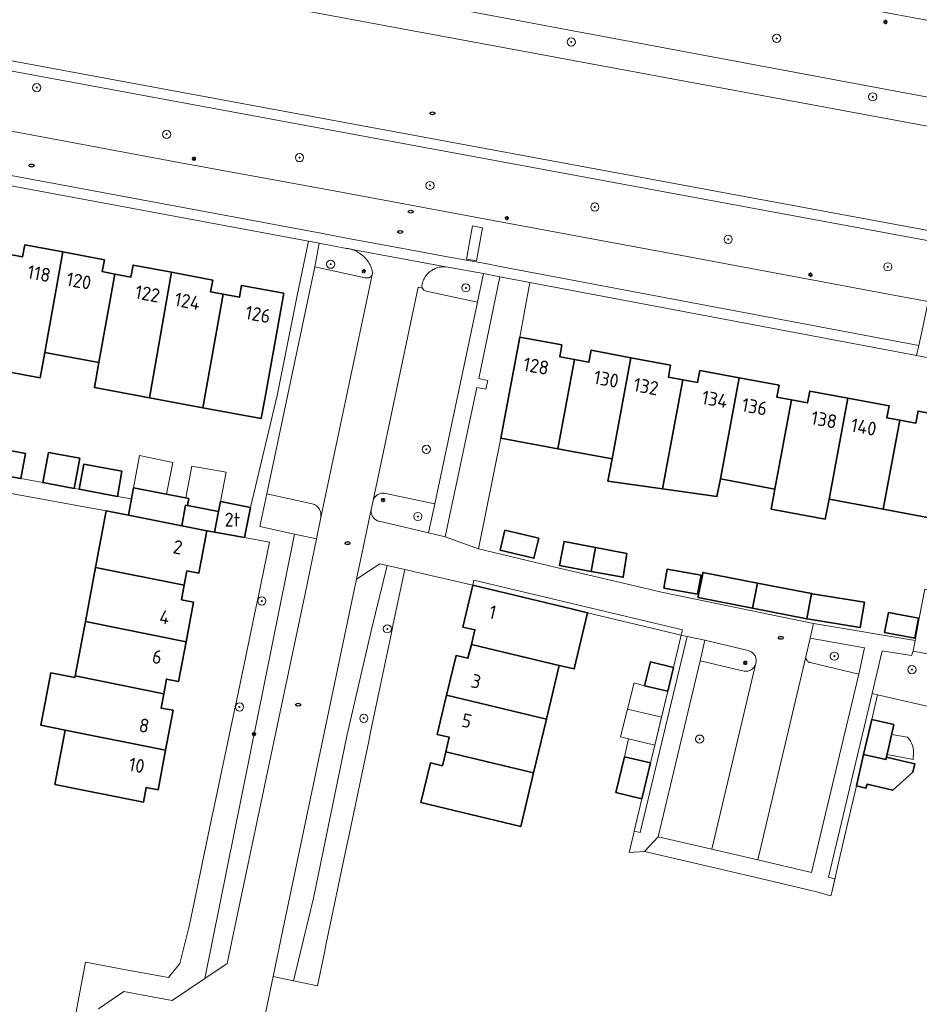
# Model space of a CAD drawing. Header units: metres. Extents: x 152610 to 160096, y 456114 to 462495.
# Tile 212 of 256: x 157232 to 157320, y 459609 to 459705. Entities that reach past the tile are written whole.
import ezdxf
from ezdxf.enums import TextEntityAlignment as Align

# ---------------------------------------------------------------- set-up
doc = ezdxf.new("R2010")
doc.units = ezdxf.units.M
doc.header["$LTSCALE"] = 0.5
doc.layers.get('0').update_dxf_attribs({"linetype": 'CONTINUOUS'})
for name, color, linetype, lineweight in [('B-PV-GK-BESCHOEIING-G', 251, 'GK-BESCHOEIING-SO', 18), ('B-PV-GR-BEPLANTING_CULTUUR_HEESTERS-GV', 251, 'CONTINUOUS', 18), ('B-PV-GR-BEPLANTING_CULTUUR_ROOS-GV', 251, 'CONTINUOUS', 18), ('B-PV-GR-BOOM-S', 251, 'CONTINUOUS', 25), ('B-PV-GR-HAAG-GV', 251, 'CONTINUOUS', 13), ('B-PV-GW-TALUD_KRUIN-G', 251, 'CONTINUOUS', 18), ('B-PV-IE-MEUBILAIR-S', 251, 'CONTINUOUS', 25), ('B-PV-OG-BEBOUWING-GV', 6, 'CONTINUOUS', 35), ('B-PV-OG-BEBOUWING-T18', 1, 'CONTINUOUS', 18), ('B-PV-OG-BEBOUWING_OVERBOUWING-GV', 251, 'CONTINUOUS', 18), ('B-PV-OG-BEBOUWING_SCHUUR-GV', 251, 'CONTINUOUS', 18), ('B-PV-OG-TERREIN_BEGROEID-GV', 251, 'CONTINUOUS', 18), ('B-PV-OG-WATER_SLOOT-GV', 251, 'CONTINUOUS', 18), ('B-PV-VH-ONVERHARD_ZAND-GV', 251, 'CONTINUOUS', 18), ('B-PV-VH-OPENVERHARDING_BETONSTRAATSTEEN-GV', 251, 'CONTINUOUS', 18), ('B-PV-VH-OPENVERHARDING_TEGEL-GV', 251, 'CONTINUOUS', 18)]:
    doc.layers.add(name, color=color, linetype=linetype, lineweight=lineweight)
doc.styles.add('NLCS-ISO', font='NLCS-ISO.ttf')
doc.styles.add('NLCS-ISO-M750-T18', font='NLCS-ISO.ttf', dxfattribs={"height": 1.35})
doc.linetypes.add('GK-BESCHOEIING-SO', pattern='A,18,-3,[1,NLCS.SHX,S=0.6,R=0,X=0,Y=0],-3', length=24)

# ---------------------------------------------------------------- blocks, each defined once
blk = doc.blocks.new('SIE-MEUBILAIR_PAAL_LICHTMAST-SO')
for points in [[(-0.62, 0), (-1, 0)], [(-0.71, 0.71), (-0.44, 0.44)], [(0, 1), (0, 0.62)], [(0.44, 0.44), (0.71, 0.71)], [(1, 0), (0.62, 0)], [(-0.71, -0.71), (-0.44, -0.44)], [(0, -0.62), (0, -1)], [(0.44, -0.44), (0.71, -0.71)]]:
    blk.add_lwpolyline(points)
blk.add_circle((0, 0), 0.5)
blk = doc.blocks.new('SIE-MEUBILAIR_PUT_RIOOLPUT-SO')
blk.add_ellipse((0, 0), major_axis=(1.25, 0), ratio=0.54)
blk = doc.blocks.new('SGR-BOOM_GBKN-SO')
at = {"linetype": 'ByBlock', "lineweight": 18}
h = blk.add_hatch(color=0, dxfattribs=at)
h.dxf.hatch_style = 1
edge = h.paths.add_edge_path()
edge.add_arc((0, 0), 0.25, 0, 360)
at = {"color": 0, "linetype": 'ByBlock', "lineweight": 18}
for radius in [2, 0.25]:
    blk.add_circle((0, 0), radius, dxfattribs=at)
at = {"color": 0, "linetype": 'ByBlock', "lineweight": 18, "style": 'NLCS-ISO'}
blk.add_attdef('SOORT', (2.5, 0), '', height=1.5, dxfattribs=at)

msp = doc.modelspace()

# ---------------------------------------------------------------- linework, layer by layer
at = {"layer": 'B-PV-GK-BESCHOEIING-G', "flags": 128}
msp.add_lwpolyline([(157021.7, 459782.95), (157030.62, 459780.54), (157035.95, 459770.77), (157034.021, 459764.657), (157032.63, 459760.25), (157033.88, 459757.75), (157042.976, 459755.145), (157046.092, 459754.252), (157049.106, 459753.388), (157053.335, 459752.177), (157060.937, 459750), (157109.74, 459736.02), (157111.107, 459735.603), (157121.24, 459732.51), (157126.026, 459731.301), (157127.93, 459730.82), (157155.078, 459725.848), (157157.8, 459725.35), (157168.779, 459729.211), (157173.776, 459728.25), (157188.806, 459725.359), (157190.384, 459724.999), (157199.016, 459723.475), (157205.16, 459722.39), (157212.22, 459715.16), (157213.611, 459714.902), (157340.415, 459691.375), (157343.559, 459690.772), (157345.3, 459690.49), (157350.91, 459692.04), (157361.24, 459699.1), (157374.98, 459696.75), (157384.86, 459682.41), (157383.923, 459676.992), (157382.26, 459667.37), (157373.66, 459661.37), (157354.16, 459664.82), (157346.634, 459675.402), (157342.93, 459680.61), (157341.47, 459680.91), (157338.41, 459681.564), (157331.325, 459682.876), (157213.192, 459704.745), (157204.74, 459706.31), (157200.78, 459704.71), (157190.831, 459706.638), (157174.88, 459709.73), (157173.29, 459710.08), (157167.191, 459711.195), (157164.67, 459714.06), (157163.533, 459714.27), (157125.59, 459721.28), (157119.91, 459722.33), (157094.052, 459730.642), (157084.869, 459733.594), (157050.268, 459743.757), (157046.704, 459744.804), (157043.639, 459745.704), (157040.159, 459746.726), (157030.17, 459749.66), (157019.32, 459747.34), (157010.624, 459750), (157006.83, 459751.16), (157001.58, 459757.84), (157002.822, 459761.65), (157006.021, 459771.468), (157008.57, 459779.29), (157018.9, 459783.92), (157020.38, 459783.43)], dxfattribs=at)
at = {"layer": 'B-PV-GR-BEPLANTING_CULTUUR_HEESTERS-GV', "flags": 128}
for points in [[(157281.953, 459679.687), (157279.02, 459680.24), (157276.94, 459670.3), (157277.82, 459670.11), (157277.791, 459669.97), (157277.64, 459669.24), (157276.76, 459669.42), (157273.65, 459654.79), (157276.92, 459653.61), (157279.11, 459664.46), (157280.95, 459674.36)], [(157258.908, 459655.06), (157261.06, 459654.59), (157261.48, 459656.68), (157261.498, 459657.003), (157261.486, 459657.124), (157261.459, 459657.24), (157261.419, 459657.353), (157261.367, 459657.462), (157261.305, 459657.564), (157261.232, 459657.659), (157261.15, 459657.746), (157261.059, 459657.824), (157260.961, 459657.892), (157260.855, 459657.95), (157260.745, 459657.996), (157260.63, 459658.03), (157256.21, 459658.99), (157255.52, 459655.8)], [(157296.88, 459645.701), (157276.476, 459650.539), (157276.36, 459650.05), (157286.14, 459647.71), (157287.598, 459647.359), (157296.75, 459645.16)], [(157314.69, 459643.94), (157309.37, 459644.86), (157308.963, 459643.06), (157308.963, 459643.048), (157308.963, 459643.038), (157308.962, 459643.029), (157308.962, 459643.019), (157308.962, 459643.01), (157308.962, 459643), (157308.962, 459642.991), (157308.963, 459642.981), (157308.963, 459642.972), (157308.964, 459642.962), (157308.965, 459642.953), (157308.966, 459642.943), (157308.967, 459642.934), (157308.968, 459642.924), (157308.97, 459642.915), (157308.972, 459642.906), (157308.974, 459642.896), (157308.976, 459642.887), (157308.978, 459642.878), (157308.98, 459642.869), (157308.983, 459642.859), (157308.986, 459642.85), (157308.988, 459642.841), (157308.991, 459642.832), (157308.995, 459642.823), (157308.998, 459642.814), (157309.001, 459642.805), (157309.005, 459642.796), (157309.009, 459642.788), (157309.013, 459642.779), (157309.017, 459642.77), (157309.021, 459642.762), (157309.025, 459642.753), (157309.03, 459642.745), (157309.035, 459642.737), (157309.04, 459642.728), (157309.044, 459642.72), (157309.049, 459642.712), (157309.055, 459642.704), (157309.058, 459642.7), (157309.06, 459642.696), (157309.066, 459642.689), (157309.071, 459642.681), (157309.077, 459642.673), (157309.083, 459642.666), (157309.089, 459642.659), (157309.095, 459642.651), (157309.102, 459642.644), (157309.108, 459642.637), (157309.115, 459642.63), (157309.121, 459642.623), (157309.128, 459642.617), (157309.135, 459642.61), (157309.142, 459642.604), (157309.149, 459642.597), (157309.156, 459642.591), (157309.164, 459642.585), (157309.171, 459642.579), (157309.179, 459642.573), (157309.186, 459642.567), (157309.194, 459642.562), (157309.202, 459642.557), (157309.21, 459642.551), (157309.218, 459642.546), (157309.226, 459642.541), (157309.234, 459642.536), (157309.242, 459642.532), (157309.251, 459642.527), (157309.26, 459642.521), (157309.268, 459642.517), (157309.277, 459642.513), (157309.286, 459642.509), (157309.294, 459642.506), (157309.303, 459642.502), (157309.312, 459642.499), (157309.321, 459642.495), (157309.33, 459642.492), (157309.339, 459642.489), (157309.348, 459642.486), (157309.357, 459642.484), (157309.366, 459642.481), (157309.375, 459642.479), (157314.16, 459641.36)]]:
    msp.add_lwpolyline(points, close=True, dxfattribs=at)
msp.add_lwpolyline([(157322.03, 459643.12), (157319.46, 459643.61), (157319.29, 459643.19), (157316.43, 459643.64), (157315.437, 459639.462), (157315.96, 459639.33), (157325.813, 459637.079)], dxfattribs=at)
at = {"layer": 'B-PV-GR-BEPLANTING_CULTUUR_ROOS-GV', "flags": 128}
msp.add_lwpolyline([(157303.306, 459643.663), (157299.083, 459644.673), (157298.6, 459642.64), (157302.931, 459641.64), (157303.021, 459641.632), (157303.112, 459641.632), (157303.203, 459641.64), (157303.292, 459641.656), (157303.38, 459641.68), (157303.465, 459641.712), (157303.547, 459641.75), (157303.626, 459641.796), (157303.7, 459641.849), (157303.769, 459641.908), (157303.833, 459641.973), (157303.891, 459642.043), (157303.942, 459642.118), (157303.987, 459642.197), (157304.024, 459642.28), (157304.054, 459642.365), (157304.07, 459642.423), (157304.087, 459642.512), (157304.096, 459642.602), (157304.097, 459642.693), (157304.091, 459642.784), (157304.076, 459642.873), (157304.053, 459642.961), (157304.023, 459643.047), (157303.985, 459643.129), (157303.941, 459643.208), (157303.889, 459643.283), (157303.831, 459643.353), (157303.767, 459643.417), (157303.698, 459643.476), (157303.624, 459643.528), (157303.545, 459643.574), (157303.463, 459643.612), (157303.378, 459643.643)], close=True, dxfattribs=at)
at = {"layer": 'B-PV-GR-HAAG-GV', "flags": 128}
for points in [[(157263.984, 459683.039), (157261.318, 459683.536), (157260.89, 459681.24), (157265.839, 459680.171), (157265.848, 459680.168), (157265.857, 459680.165), (157265.866, 459680.162), (157265.875, 459680.16), (157265.884, 459680.157), (157265.893, 459680.155), (157265.902, 459680.153), (157265.911, 459680.151), (157265.92, 459680.149), (157265.93, 459680.148), (157265.939, 459680.146), (157265.948, 459680.145), (157265.957, 459680.144), (157265.967, 459680.143), (157265.976, 459680.142), (157265.985, 459680.141), (157265.995, 459680.141), (157266.004, 459680.141), (157266.014, 459680.14), (157266.023, 459680.14), (157266.032, 459680.141), (157266.042, 459680.141), (157266.051, 459680.141), (157266.06, 459680.142), (157266.07, 459680.143), (157266.079, 459680.144), (157266.088, 459680.145), (157266.098, 459680.146), (157266.107, 459680.148), (157266.116, 459680.149), (157266.125, 459680.151), (157266.134, 459680.153), (157266.144, 459680.155), (157266.153, 459680.157), (157266.162, 459680.16), (157266.171, 459680.163), (157266.18, 459680.165), (157266.188, 459680.168), (157266.197, 459680.171), (157266.206, 459680.174), (157266.215, 459680.178), (157266.224, 459680.181), (157266.228, 459680.183), (157266.232, 459680.185), (157266.241, 459680.189), (157266.249, 459680.193), (157266.258, 459680.197), (157266.266, 459680.201), (157266.274, 459680.205), (157266.282, 459680.21), (157266.291, 459680.214), (157266.299, 459680.219), (157266.307, 459680.224), (157266.315, 459680.229), (157266.322, 459680.235), (157266.33, 459680.24), (157266.337, 459680.245), (157266.345, 459680.251), (157266.352, 459680.257), (157266.36, 459680.263), (157266.367, 459680.269), (157266.374, 459680.275), (157266.381, 459680.281), (157266.388, 459680.288), (157266.394, 459680.294), (157266.401, 459680.301), (157266.408, 459680.307), (157266.414, 459680.314), (157266.42, 459680.321), (157266.427, 459680.328), (157266.433, 459680.335), (157266.438, 459680.343), (157266.444, 459680.35), (157266.45, 459680.358), (157266.455, 459680.365), (157266.461, 459680.373), (157266.466, 459680.381), (157266.471, 459680.388), (157266.476, 459680.396), (157266.481, 459680.404), (157266.486, 459680.412), (157266.49, 459680.42), (157266.495, 459680.429), (157266.499, 459680.437), (157266.503, 459680.446), (157266.507, 459680.454), (157266.546, 459680.574), (157266.555, 459680.7), (157266.519, 459680.85), (157266.476, 459680.998), (157266.424, 459681.144), (157266.366, 459681.286), (157266.3, 459681.426), (157266.227, 459681.561), (157266.147, 459681.693), (157266.06, 459681.821), (157265.967, 459681.944), (157265.867, 459682.061), (157265.762, 459682.174), (157265.65, 459682.281), (157265.534, 459682.382), (157265.412, 459682.477), (157265.286, 459682.565), (157265.155, 459682.647), (157265.02, 459682.722), (157264.882, 459682.789), (157264.74, 459682.85), (157264.595, 459682.903), (157264.448, 459682.948), (157264.39, 459682.963), (157264.298, 459682.986), (157264.147, 459683.016), (157263.994, 459683.038)], [(157273.714, 459681.231), (157273.583, 459681.239), (157273.451, 459681.239), (157273.32, 459681.231), (157273.19, 459681.215), (157273.061, 459681.191), (157272.933, 459681.159), (157272.808, 459681.12), (157272.685, 459681.073), (157272.565, 459681.019), (157272.449, 459680.957), (157272.337, 459680.889), (157272.229, 459680.813), (157272.126, 459680.732), (157272.028, 459680.644), (157271.936, 459680.551), (157271.849, 459680.452), (157271.769, 459680.348), (157271.695, 459680.239), (157271.628, 459680.126), (157271.568, 459680.009), (157271.515, 459679.889), (157271.47, 459679.765), (157271.432, 459679.639), (157271.41, 459679.55), (157271.373, 459679.339), (157271.426, 459679.131), (157271.574, 459678.951), (157271.787, 459678.855), (157276.83, 459677.77), (157277.41, 459680.57)], [(157267.66, 459659.059), (157267.573, 459659.066), (157267.486, 459659.064), (157267.399, 459659.055), (157267.314, 459659.038), (157267.23, 459659.013), (157267.149, 459658.98), (157267.072, 459658.94), (157266.998, 459658.894), (157266.929, 459658.841), (157266.865, 459658.781), (157266.807, 459658.716), (157266.755, 459658.646), (157266.71, 459658.572), (157266.672, 459658.493), (157266.641, 459658.412), (157266.62, 459658.336), (157266.419, 459657.483), (157266.416, 459657.466), (157266.408, 459657.393), (157266.404, 459657.303), (157266.409, 459657.213), (157266.421, 459657.123), (157266.442, 459657.035), (157266.47, 459656.95), (157266.505, 459656.867), (157266.548, 459656.787), (157266.598, 459656.712), (157266.654, 459656.641), (157266.716, 459656.575), (157266.784, 459656.515), (157266.857, 459656.462), (157266.934, 459656.415), (157267.015, 459656.375), (157267.099, 459656.342), (157267.186, 459656.317), (157267.192, 459656.316), (157272.03, 459655.17), (157272.64, 459658.01), (157267.83, 459659.022), (157267.746, 459659.044)]]:
    msp.add_lwpolyline(points, close=True, dxfattribs=at)
at = {"layer": 'B-PV-GW-TALUD_KRUIN-G', "flags": 128}
msp.add_lwpolyline([(157213.771, 459697.77), (157226.85, 459695.32), (157247.06, 459691.55), (157263.32, 459688.56), (157276.6, 459686.1), (157296.82, 459682.35), (157317.03, 459678.57), (157320.943, 459677.847), (157326.44, 459676.83), (157328.48, 459678.81), (157332.624, 459678.052)], dxfattribs=at)
at = {"layer": 'B-PV-OG-BEBOUWING-GV', "flags": 128}
for points in [[(157230.729, 459682.5), (157229.203, 459673.833), (157228.742, 459671.352), (157234.013, 459670.372), (157234.459, 459672.855), (157236.226, 459682.687), (157232.5, 459683.38), (157232.28, 459682.21)], [(157240.3, 459681.93), (157236.226, 459682.687), (157234.459, 459672.855), (157239.768, 459671.867), (157241.324, 459680.526), (157240.08, 459680.76)], [(157244.701, 459668.407), (157246.862, 459680.698), (157243.11, 459681.4), (157242.9, 459680.23), (157241.324, 459680.526), (157239.768, 459671.867), (157239.326, 459669.407)], [(157250.91, 459679.94), (157246.862, 459680.698), (157244.701, 459668.407), (157249.944, 459667.431), (157251.94, 459678.54), (157250.69, 459678.77)], [(157257.88, 459678.64), (157253.72, 459679.42), (157253.51, 459678.25), (157251.94, 459678.54), (157249.944, 459667.431), (157255.633, 459666.372), (157256.09, 459668.83)], [(157285.09, 459673.59), (157280.95, 459674.36), (157279.11, 459664.46), (157284.684, 459663.423), (157286.306, 459672.153), (157284.87, 459672.42)], [(157291.832, 459672.335), (157287.94, 459673.06), (157287.72, 459671.89), (157286.306, 459672.153), (157284.684, 459663.423), (157289.993, 459662.436)], [(157295.72, 459671.61), (157291.832, 459672.335), (157289.993, 459662.436), (157289.998, 459662.435), (157289.591, 459660.247), (157294.938, 459659.488), (157296.923, 459670.177), (157295.51, 459670.44)], [(157302.444, 459670.358), (157298.57, 459671.08), (157298.36, 459669.91), (157296.923, 459670.177), (157294.938, 459659.488), (157300.257, 459658.734), (157300.602, 459660.463), (157300.595, 459660.464)], [(157306.35, 459669.63), (157302.444, 459670.358), (157300.595, 459660.464), (157300.602, 459660.463), (157305.92, 459659.474), (157307.54, 459668.196), (157306.13, 459668.46)], [(157313.066, 459668.379), (157309.34, 459669.07), (157309.12, 459667.9), (157307.54, 459668.196), (157305.92, 459659.474), (157305.556, 459657.514), (157310.865, 459656.527), (157311.229, 459658.487)], [(157317.1, 459667.63), (157313.066, 459668.379), (157311.229, 459658.487), (157316.537, 459657.5), (157318.158, 459666.223), (157316.88, 459666.46)], [(157324.07, 459666.34), (157319.95, 459667.1), (157319.74, 459665.93), (157318.158, 459666.223), (157316.537, 459657.5), (157321.75, 459656.53), (157321.982, 459656.488), (157323.604, 459665.217), (157323.85, 459665.17)], [(157232.582, 459662.957), (157229.632, 459663.501), (157229.178, 459661.043), (157232.128, 459660.499)], [(157237.885, 459662.487), (157234.836, 459663.05), (157234.291, 459660.1), (157237.34, 459659.537)], [(157242.022, 459661.214), (157238.286, 459661.904), (157237.832, 459659.446), (157241.568, 459658.756)], [(157248.56, 459658.55), (157243.15, 459659.59), (157242.945, 459658.502), (157242.65, 459656.93), (157247.87, 459655.885), (157248.23, 459657.887), (157248.42, 459657.85)], [(157248.42, 459657.85), (157248.23, 459657.887), (157247.87, 459655.885), (157250.34, 459655.39), (157251.079, 459655.258), (157251.48, 459657.26)], [(157254.6, 459657.68), (157251.66, 459658.24), (157251.48, 459657.26), (157251.079, 459655.258), (157254.03, 459654.73)], [(157242.65, 459656.93), (157240.47, 459657.34), (157239.43, 459651.79), (157248.116, 459650.051), (157248.38, 459651.46), (157249.55, 459651.24), (157250.34, 459655.39), (157247.87, 459655.885)], [(157282.813, 459654.648), (157279.498, 459655.447), (157279.031, 459653.504), (157282.346, 459652.705)], [(157288.38, 459653.751), (157285.302, 459654.342), (157284.856, 459651.971), (157287.944, 459651.408)], [(157291.446, 459653.163), (157288.38, 459653.751), (157287.944, 459651.408), (157291.079, 459650.836)], [(157248.116, 459650.051), (157239.43, 459651.79), (157238.442, 459646.515), (157248.289, 459644.522), (157249.02, 459648.41), (157247.85, 459648.63)], [(157298.702, 459651.037), (157295.4, 459651.641), (157295.059, 459649.773), (157298.361, 459649.169)], [(157304.21, 459650.268), (157298.884, 459651.304), (157298.828, 459651.014), (157298.465, 459649.15), (157298.407, 459648.85), (157303.753, 459647.81)], [(157286.14, 459647.71), (157276.36, 459650.05), (157275.39, 459645.96), (157276.56, 459645.69), (157276.217, 459644.262), (157284.827, 459642.21), (157286.287, 459641.862), (157287.598, 459647.359)], [(157309.511, 459649.237), (157304.21, 459650.268), (157303.753, 459647.81), (157309.054, 459646.779)], [(157309.563, 459649.227), (157309.511, 459649.237), (157309.054, 459646.779), (157309.096, 459646.771), (157314.29, 459645.916), (157314.696, 459648.382)], [(157319.987, 459646.829), (157317.036, 459647.376), (157316.67, 459645.412), (157319.621, 459644.865)], [(157248.289, 459644.522), (157238.442, 459646.515), (157237.441, 459641.174), (157246.118, 459639.437), (157246.39, 459640.86), (157247.56, 459640.64)], [(157284.827, 459642.21), (157276.217, 459644.262), (157275.89, 459642.9), (157274.72, 459643.17), (157273.793, 459639.282), (157283.57, 459636.943)], [(157295.993, 459641.997), (157293.74, 459642.55), (157293.18, 459640.22), (157295.437, 459639.676)], [(157237.413, 459641.024), (157235.054, 459641.466), (157234.094, 459636.338), (157236.447, 459635.866), (157246.285, 459633.896), (157247.02, 459637.81), (157245.85, 459638.03), (157246.118, 459639.437), (157237.441, 459641.174)], [(157283.57, 459636.943), (157273.793, 459639.282), (157272.88, 459635.45), (157274.05, 459635.17), (157273.709, 459633.749), (157282.316, 459631.689)], [(157317.58, 459636.41), (157315.401, 459636.91), (157314.61, 459633.484), (157316.792, 459632.985), (157316.846, 459633.217)], [(157246.285, 459633.896), (157236.447, 459635.866), (157235.453, 459630.559), (157244.123, 459628.823), (157244.39, 459630.25), (157245.56, 459630.03)], [(157282.316, 459631.689), (157273.709, 459633.749), (157273.38, 459632.38), (157272.21, 459632.66), (157271.284, 459628.775), (157281.062, 459626.436)], [(157292.918, 459629.153), (157293.756, 459632.655), (157291.204, 459633.244), (157290.37, 459629.762)], [(157314.61, 459633.484), (157313.904, 459630.425), (157314.837, 459630.18), (157314.945, 459630.56), (157317.457, 459629.984), (157319.426, 459631.752), (157319.616, 459632.58), (157319.054, 459632.709), (157316.846, 459633.217), (157316.792, 459632.985)]]:
    msp.add_lwpolyline(points, close=True, dxfattribs=at)
at = {"layer": 'B-PV-OG-BEBOUWING_OVERBOUWING-GV', "flags": 128}
for points in [[(157246.995, 459662.074), (157243.73, 459662.762), (157243.15, 459659.59), (157246.393, 459658.967)], [(157252.233, 459661.119), (157248.847, 459661.708), (157248.258, 459658.608), (157248.56, 459658.55), (157248.42, 459657.85), (157251.48, 459657.26), (157251.66, 459658.24)], [(157291.508, 459637.926), (157294.83, 459637.14), (157295.437, 459639.676), (157293.18, 459640.22), (157292.17, 459640.498)], [(157294.173, 459634.399), (157291.61, 459635.011), (157291.204, 459633.244), (157293.756, 459632.655)], [(157318.914, 459635.171), (157317.353, 459635.423), (157316.906, 459633.479), (157319.465, 459633.007), (157319.472, 459633.271), (157319.494, 459633.451), (157319.502, 459633.684), (157319.486, 459633.917), (157319.447, 459634.147), (157319.383, 459634.371), (157319.298, 459634.588), (157319.19, 459634.795), (157319.061, 459634.99)]]:
    msp.add_lwpolyline(points, close=True, dxfattribs=at)
at = {"layer": 'B-PV-OG-BEBOUWING_SCHUUR-GV', "flags": 128}
msp.add_lwpolyline([(157291.61, 459635.011), (157294.173, 459634.399), (157294.175, 459634.406), (157294.83, 459637.14), (157291.508, 459637.926), (157290.81, 459635.215)], close=True, dxfattribs=at)
at = {"layer": 'B-PV-OG-TERREIN_BEGROEID-GV', "flags": 128}
for points in [[(157218.19, 459724.12), (157210.655, 459725.494), (157212.713, 459718.12), (157340.97, 459694.09), (157342.02, 459699.12), (157334.21, 459700.59), (157332.55, 459703.21), (157329.222, 459703.825), (157313.41, 459706.75), (157294.18, 459710.24), (157274.98, 459713.79), (157256.72, 459717.09), (157237.44, 459720.6)], [(157340.97, 459694.09), (157212.713, 459718.12), (157213.611, 459714.902), (157340.415, 459691.375)], [(157331.325, 459682.876), (157213.192, 459704.745), (157213.278, 459703.712), (157331.614, 459681.805)], [(157331.614, 459681.805), (157213.278, 459703.712), (157213.771, 459697.77), (157226.85, 459695.32), (157247.06, 459691.55), (157263.32, 459688.56), (157276.6, 459686.1), (157296.82, 459682.35), (157317.03, 459678.57), (157320.943, 459677.847), (157326.44, 459676.83), (157328.48, 459678.81), (157332.624, 459678.052)]]:
    msp.add_lwpolyline(points, close=True, dxfattribs=at)
at = {"layer": 'B-PV-OG-WATER_SLOOT-GV', "flags": 128}
msp.add_lwpolyline([(157190.831, 459706.638), (157200.78, 459704.71), (157204.74, 459706.31), (157213.192, 459704.745), (157331.325, 459682.876), (157338.41, 459681.564), (157341.47, 459680.91), (157342.93, 459680.61), (157346.634, 459675.402), (157354.16, 459664.82), (157373.66, 459661.37), (157382.26, 459667.37), (157383.923, 459676.992), (157384.86, 459682.41), (157374.98, 459696.75), (157361.24, 459699.1), (157350.91, 459692.04), (157345.3, 459690.49), (157343.559, 459690.772), (157340.415, 459691.375), (157213.611, 459714.902)], dxfattribs=at)
at = {"layer": 'B-PV-VH-ONVERHARD_ZAND-GV', "flags": 128}
for points in [[(157263.984, 459683.039), (157261.318, 459683.536), (157260.89, 459681.24), (157265.839, 459680.171), (157265.848, 459680.168), (157265.857, 459680.165), (157265.866, 459680.162), (157265.875, 459680.16), (157265.884, 459680.157), (157265.893, 459680.155), (157265.902, 459680.153), (157265.911, 459680.151), (157265.92, 459680.149), (157265.93, 459680.148), (157265.939, 459680.146), (157265.948, 459680.145), (157265.957, 459680.144), (157265.967, 459680.143), (157265.976, 459680.142), (157265.985, 459680.141), (157265.995, 459680.141), (157266.004, 459680.141), (157266.014, 459680.14), (157266.023, 459680.14), (157266.032, 459680.141), (157266.042, 459680.141), (157266.051, 459680.141), (157266.06, 459680.142), (157266.07, 459680.143), (157266.079, 459680.144), (157266.088, 459680.145), (157266.098, 459680.146), (157266.107, 459680.148), (157266.116, 459680.149), (157266.125, 459680.151), (157266.134, 459680.153), (157266.144, 459680.155), (157266.153, 459680.157), (157266.162, 459680.16), (157266.171, 459680.163), (157266.18, 459680.165), (157266.188, 459680.168), (157266.197, 459680.171), (157266.206, 459680.174), (157266.215, 459680.178), (157266.224, 459680.181), (157266.228, 459680.183), (157266.232, 459680.185), (157266.241, 459680.189), (157266.249, 459680.193), (157266.258, 459680.197), (157266.266, 459680.201), (157266.274, 459680.205), (157266.282, 459680.21), (157266.291, 459680.214), (157266.299, 459680.219), (157266.307, 459680.224), (157266.315, 459680.229), (157266.322, 459680.235), (157266.33, 459680.24), (157266.337, 459680.245), (157266.345, 459680.251), (157266.352, 459680.257), (157266.36, 459680.263), (157266.367, 459680.269), (157266.374, 459680.275), (157266.381, 459680.281), (157266.388, 459680.288), (157266.394, 459680.294), (157266.401, 459680.301), (157266.408, 459680.307), (157266.414, 459680.314), (157266.42, 459680.321), (157266.427, 459680.328), (157266.433, 459680.335), (157266.438, 459680.343), (157266.444, 459680.35), (157266.45, 459680.358), (157266.455, 459680.365), (157266.461, 459680.373), (157266.466, 459680.381), (157266.471, 459680.388), (157266.476, 459680.396), (157266.481, 459680.404), (157266.486, 459680.412), (157266.49, 459680.42), (157266.495, 459680.429), (157266.499, 459680.437), (157266.503, 459680.446), (157266.507, 459680.454), (157266.546, 459680.574), (157266.555, 459680.7), (157266.519, 459680.85), (157266.476, 459680.998), (157266.424, 459681.144), (157266.366, 459681.286), (157266.3, 459681.426), (157266.227, 459681.561), (157266.147, 459681.693), (157266.06, 459681.821), (157265.967, 459681.944), (157265.867, 459682.061), (157265.762, 459682.174), (157265.65, 459682.281), (157265.534, 459682.382), (157265.412, 459682.477), (157265.286, 459682.565), (157265.155, 459682.647), (157265.02, 459682.722), (157264.882, 459682.789), (157264.74, 459682.85), (157264.595, 459682.903), (157264.448, 459682.948), (157264.39, 459682.963), (157264.298, 459682.986), (157264.147, 459683.016), (157263.994, 459683.038)], [(157273.714, 459681.231), (157273.583, 459681.239), (157273.451, 459681.239), (157273.32, 459681.231), (157273.19, 459681.215), (157273.061, 459681.191), (157272.933, 459681.159), (157272.808, 459681.12), (157272.685, 459681.073), (157272.565, 459681.019), (157272.449, 459680.957), (157272.337, 459680.889), (157272.229, 459680.813), (157272.126, 459680.732), (157272.028, 459680.644), (157271.936, 459680.551), (157271.849, 459680.452), (157271.769, 459680.348), (157271.695, 459680.239), (157271.628, 459680.126), (157271.568, 459680.009), (157271.515, 459679.889), (157271.47, 459679.765), (157271.432, 459679.639), (157271.41, 459679.55), (157271.373, 459679.339), (157271.426, 459679.131), (157271.574, 459678.951), (157271.787, 459678.855), (157276.83, 459677.77), (157277.41, 459680.57)], [(157267.66, 459659.059), (157267.573, 459659.066), (157267.486, 459659.064), (157267.399, 459659.055), (157267.314, 459659.038), (157267.23, 459659.013), (157267.149, 459658.98), (157267.072, 459658.94), (157266.998, 459658.894), (157266.929, 459658.841), (157266.865, 459658.781), (157266.807, 459658.716), (157266.755, 459658.646), (157266.71, 459658.572), (157266.672, 459658.493), (157266.641, 459658.412), (157266.62, 459658.336), (157266.419, 459657.483), (157266.416, 459657.466), (157266.408, 459657.393), (157266.404, 459657.303), (157266.409, 459657.213), (157266.421, 459657.123), (157266.442, 459657.035), (157266.47, 459656.95), (157266.505, 459656.867), (157266.548, 459656.787), (157266.598, 459656.712), (157266.654, 459656.641), (157266.716, 459656.575), (157266.784, 459656.515), (157266.857, 459656.462), (157266.934, 459656.415), (157267.015, 459656.375), (157267.099, 459656.342), (157267.186, 459656.317), (157267.192, 459656.316), (157272.03, 459655.17), (157272.64, 459658.01), (157267.83, 459659.022), (157267.746, 459659.044)]]:
    msp.add_lwpolyline(points, close=True, dxfattribs=at)
at = {"layer": 'B-PV-VH-OPENVERHARDING_BETONSTRAATSTEEN-GV', "flags": 128}
for points in [[(157193.627, 459696.141), (157260.263, 459683.733), (157261.318, 459683.536), (157263.984, 459683.039), (157263.994, 459683.038), (157264.147, 459683.016), (157264.298, 459682.986), (157264.39, 459682.963), (157269.314, 459682.049), (157273.714, 459681.231), (157277.41, 459680.57), (157279.02, 459680.24), (157281.953, 459679.687), (157319.798, 459672.544), (157320.009, 459673.522), (157282.138, 459680.67), (157279.213, 459681.221), (157277.598, 459681.552), (157273.893, 459682.215), (157269.497, 459683.032), (157264.167, 459684.022), (157261.501, 459684.519), (157260.446, 459684.716), (157193.81, 459697.124)], [(157193.81, 459697.124), (157260.446, 459684.716), (157261.501, 459684.519), (157264.167, 459684.022), (157269.497, 459683.032), (157273.893, 459682.215), (157277.598, 459681.552), (157279.213, 459681.221), (157282.138, 459680.67), (157320.009, 459673.522), (157320.399, 459675.325), (157320.943, 459677.847), (157317.03, 459678.57), (157296.82, 459682.35), (157276.6, 459686.1), (157263.32, 459688.56), (157247.06, 459691.55), (157226.85, 459695.32)], [(157255.436, 459605.179), (157256.83, 459611.75), (157257.77, 459616.31), (157261.43, 459633.72), (157264.52, 459648.48), (157264.97, 459650.64), (157266.416, 459657.466), (157266.419, 459657.483), (157266.62, 459658.336), (157271.02, 459679.23), (157271.426, 459679.131), (157271.373, 459679.339), (157271.41, 459679.55), (157271.432, 459679.639), (157271.47, 459679.765), (157271.515, 459679.889), (157271.568, 459680.009), (157271.628, 459680.126), (157271.695, 459680.239), (157271.769, 459680.348), (157271.849, 459680.452), (157271.936, 459680.551), (157272.028, 459680.644), (157272.126, 459680.732), (157272.229, 459680.813), (157272.337, 459680.889), (157272.449, 459680.957), (157272.565, 459681.019), (157272.685, 459681.073), (157272.808, 459681.12), (157272.933, 459681.159), (157273.061, 459681.191), (157273.19, 459681.215), (157273.32, 459681.231), (157273.451, 459681.239), (157273.583, 459681.239), (157273.714, 459681.231), (157269.314, 459682.049), (157264.39, 459682.963), (157264.448, 459682.948), (157264.595, 459682.903), (157264.74, 459682.85), (157264.882, 459682.789), (157265.02, 459682.722), (157265.155, 459682.647), (157265.286, 459682.565), (157265.412, 459682.477), (157265.534, 459682.382), (157265.65, 459682.281), (157265.762, 459682.174), (157265.867, 459682.061), (157265.967, 459681.944), (157266.06, 459681.821), (157266.147, 459681.693), (157266.227, 459681.561), (157266.3, 459681.426), (157266.366, 459681.286), (157266.424, 459681.144), (157266.476, 459680.998), (157266.519, 459680.85), (157266.555, 459680.7), (157266.546, 459680.574), (157266.507, 459680.454), (157261.48, 459656.68), (157261.06, 459654.59), (157259.99, 459649.38), (157256.89, 459634.73), (157253.2, 459617.23), (157252.31, 459613.01), (157250.143, 459611.556), (157246.93, 459609.4), (157244.99, 459609.74), (157242.22, 459610.27), (157239.72, 459608.57)]]:
    msp.add_lwpolyline(points, dxfattribs=at)
for points in [[(157276.33, 459685.234), (157277.314, 459685.054), (157276.721, 459681.808), (157275.737, 459681.988)], [(157276.33, 459685.234), (157275.737, 459681.988), (157276.721, 459681.808), (157277.314, 459685.054)], [(157260.89, 459681.24), (157256.21, 459658.99), (157260.63, 459658.03), (157260.745, 459657.996), (157260.855, 459657.95), (157260.961, 459657.892), (157261.059, 459657.824), (157261.15, 459657.746), (157261.232, 459657.659), (157261.305, 459657.564), (157261.367, 459657.462), (157261.419, 459657.353), (157261.459, 459657.24), (157261.486, 459657.124), (157261.498, 459657.003), (157261.48, 459656.68), (157266.507, 459680.454), (157266.503, 459680.446), (157266.499, 459680.437), (157266.495, 459680.429), (157266.49, 459680.42), (157266.486, 459680.412), (157266.481, 459680.404), (157266.476, 459680.396), (157266.471, 459680.388), (157266.466, 459680.381), (157266.461, 459680.373), (157266.455, 459680.365), (157266.45, 459680.358), (157266.444, 459680.35), (157266.438, 459680.343), (157266.433, 459680.335), (157266.427, 459680.328), (157266.42, 459680.321), (157266.414, 459680.314), (157266.408, 459680.307), (157266.401, 459680.301), (157266.394, 459680.294), (157266.388, 459680.288), (157266.381, 459680.281), (157266.374, 459680.275), (157266.367, 459680.269), (157266.36, 459680.263), (157266.352, 459680.257), (157266.345, 459680.251), (157266.337, 459680.245), (157266.33, 459680.24), (157266.322, 459680.235), (157266.315, 459680.229), (157266.307, 459680.224), (157266.299, 459680.219), (157266.291, 459680.214), (157266.282, 459680.21), (157266.274, 459680.205), (157266.266, 459680.201), (157266.258, 459680.197), (157266.249, 459680.193), (157266.241, 459680.189), (157266.232, 459680.185), (157266.228, 459680.183), (157266.224, 459680.181), (157266.215, 459680.178), (157266.206, 459680.174), (157266.197, 459680.171), (157266.188, 459680.168), (157266.18, 459680.165), (157266.171, 459680.163), (157266.162, 459680.16), (157266.153, 459680.157), (157266.144, 459680.155), (157266.134, 459680.153), (157266.125, 459680.151), (157266.116, 459680.149), (157266.107, 459680.148), (157266.098, 459680.146), (157266.088, 459680.145), (157266.079, 459680.144), (157266.07, 459680.143), (157266.06, 459680.142), (157266.051, 459680.141), (157266.042, 459680.141), (157266.032, 459680.141), (157266.023, 459680.14), (157266.014, 459680.14), (157266.004, 459680.141), (157265.995, 459680.141), (157265.985, 459680.141), (157265.976, 459680.142), (157265.967, 459680.143), (157265.957, 459680.144), (157265.948, 459680.145), (157265.939, 459680.146), (157265.93, 459680.148), (157265.92, 459680.149), (157265.911, 459680.151), (157265.902, 459680.153), (157265.893, 459680.155), (157265.884, 459680.157), (157265.875, 459680.16), (157265.866, 459680.162), (157265.857, 459680.165), (157265.848, 459680.168), (157265.839, 459680.171)], [(157271.426, 459679.131), (157271.02, 459679.23), (157266.62, 459658.336), (157266.641, 459658.412), (157266.672, 459658.493), (157266.71, 459658.572), (157266.755, 459658.646), (157266.807, 459658.716), (157266.865, 459658.781), (157266.929, 459658.841), (157266.998, 459658.894), (157267.072, 459658.94), (157267.149, 459658.98), (157267.23, 459659.013), (157267.314, 459659.038), (157267.399, 459659.055), (157267.486, 459659.064), (157267.573, 459659.066), (157267.66, 459659.059), (157267.746, 459659.044), (157267.83, 459659.022), (157272.64, 459658.01), (157276.83, 459677.77), (157271.787, 459678.855), (157271.574, 459678.951)], [(157326.44, 459676.83), (157320.943, 459677.847), (157320.399, 459675.325), (157320.009, 459673.522), (157319.798, 459672.544), (157324.965, 459671.569), (157325.146, 459671.54), (157330.55, 459670.68), (157333.86, 459670.07), (157336.236, 459669.623), (157336.627, 459669.521), (157336.951, 459669.28), (157338.183, 459670.135), (157341.335, 459665.592), (157341.78, 459665.94), (157344.893, 459668.072), (157345.946, 459668.845), (157342.688, 459673.651), (157342.159, 459673.896), (157340.184, 459674.274), (157338.19, 459674.65)], [(157266.408, 459657.393), (157266.416, 459657.466), (157264.97, 459650.64), (157267.25, 459652.16), (157267.994, 459651.994), (157269.71, 459651.61), (157276.36, 459650.05), (157276.476, 459650.539), (157296.88, 459645.701), (157296.75, 459645.16), (157297.338, 459645.037), (157299.083, 459644.673), (157303.306, 459643.663), (157303.378, 459643.643), (157303.463, 459643.612), (157303.545, 459643.574), (157303.624, 459643.528), (157303.698, 459643.476), (157303.767, 459643.417), (157303.831, 459643.353), (157303.889, 459643.283), (157303.941, 459643.208), (157303.985, 459643.129), (157304.023, 459643.047), (157304.053, 459642.961), (157304.076, 459642.873), (157304.091, 459642.784), (157304.097, 459642.693), (157304.096, 459642.602), (157304.087, 459642.512), (157304.07, 459642.423), (157299.75, 459624.22), (157304.27, 459623.16), (157308.961, 459643.052), (157308.963, 459643.06), (157309.37, 459644.86), (157309.71, 459646.3), (157294.845, 459649.367), (157290.814, 459650.321), (157284.68, 459651.773), (157276.92, 459653.61), (157273.65, 459654.79), (157272.03, 459655.17), (157267.192, 459656.316), (157267.186, 459656.317), (157267.099, 459656.342), (157267.015, 459656.375), (157266.934, 459656.415), (157266.857, 459656.462), (157266.784, 459656.515), (157266.716, 459656.575), (157266.654, 459656.641), (157266.598, 459656.712), (157266.548, 459656.787), (157266.505, 459656.867), (157266.47, 459656.95), (157266.442, 459657.035), (157266.421, 459657.123), (157266.409, 459657.213), (157266.404, 459657.303)], [(157261.06, 459654.59), (157258.908, 459655.06), (157250.143, 459611.556), (157252.31, 459613.01), (157253.2, 459617.23), (157256.89, 459634.73), (157259.99, 459649.38)], [(157267.994, 459651.994), (157267.25, 459652.16), (157264.97, 459650.64), (157264.52, 459648.48), (157261.43, 459633.72), (157257.77, 459616.31), (157256.83, 459611.75), (157258.805, 459611.323), (157260.781, 459619.407), (157264.063, 459635.453), (157266.46, 459645.723)], [(157325.03, 459648.85), (157320.6, 459649.68), (157320.062, 459646.815), (157319.988, 459646.424), (157319.692, 459644.852), (157319.655, 459644.655), (157319.46, 459643.61), (157322.03, 459643.12), (157322.18, 459643.89), (157340.276, 459640.555), (157340.353, 459640.547), (157340.429, 459640.53), (157340.502, 459640.506), (157339.763, 459646.106), (157335.14, 459646.95), (157333.809, 459647.2), (157331.944, 459647.55), (157327.217, 459648.439)], [(157297.338, 459645.037), (157296.75, 459645.16), (157295.993, 459641.997), (157295.437, 459639.676), (157294.175, 459634.406), (157293.756, 459632.655), (157292.918, 459629.153), (157292.159, 459625.981), (157292.742, 459625.841)], [(157302.931, 459641.64), (157298.6, 459642.64), (157294.52, 459625.43), (157299.75, 459624.22), (157304.07, 459642.423), (157304.054, 459642.365), (157304.024, 459642.28), (157303.987, 459642.197), (157303.942, 459642.118), (157303.891, 459642.043), (157303.833, 459641.973), (157303.769, 459641.908), (157303.7, 459641.849), (157303.626, 459641.796), (157303.547, 459641.75), (157303.465, 459641.712), (157303.38, 459641.68), (157303.292, 459641.656), (157303.203, 459641.64), (157303.112, 459641.632), (157303.021, 459641.632)], [(157308.963, 459643.048), (157308.963, 459643.06), (157308.961, 459643.052), (157304.27, 459623.16), (157309.5, 459621.94), (157314.16, 459641.36), (157309.375, 459642.479), (157309.366, 459642.481), (157309.357, 459642.484), (157309.348, 459642.486), (157309.339, 459642.489), (157309.33, 459642.492), (157309.321, 459642.495), (157309.312, 459642.499), (157309.303, 459642.502), (157309.294, 459642.506), (157309.286, 459642.509), (157309.277, 459642.513), (157309.268, 459642.517), (157309.26, 459642.521), (157309.251, 459642.527), (157309.242, 459642.532), (157309.234, 459642.536), (157309.226, 459642.541), (157309.218, 459642.546), (157309.21, 459642.551), (157309.202, 459642.557), (157309.194, 459642.562), (157309.186, 459642.567), (157309.179, 459642.573), (157309.171, 459642.579), (157309.164, 459642.585), (157309.156, 459642.591), (157309.149, 459642.597), (157309.142, 459642.604), (157309.135, 459642.61), (157309.128, 459642.617), (157309.121, 459642.623), (157309.115, 459642.63), (157309.108, 459642.637), (157309.102, 459642.644), (157309.095, 459642.651), (157309.089, 459642.659), (157309.083, 459642.666), (157309.077, 459642.673), (157309.071, 459642.681), (157309.066, 459642.689), (157309.06, 459642.696), (157309.058, 459642.7), (157309.055, 459642.704), (157309.049, 459642.712), (157309.044, 459642.72), (157309.04, 459642.728), (157309.035, 459642.737), (157309.03, 459642.745), (157309.025, 459642.753), (157309.021, 459642.762), (157309.017, 459642.77), (157309.013, 459642.779), (157309.009, 459642.788), (157309.005, 459642.796), (157309.001, 459642.805), (157308.998, 459642.814), (157308.995, 459642.823), (157308.991, 459642.832), (157308.988, 459642.841), (157308.986, 459642.85), (157308.983, 459642.859), (157308.98, 459642.869), (157308.978, 459642.878), (157308.976, 459642.887), (157308.974, 459642.896), (157308.972, 459642.906), (157308.97, 459642.915), (157308.968, 459642.924), (157308.967, 459642.934), (157308.966, 459642.943), (157308.965, 459642.953), (157308.964, 459642.962), (157308.963, 459642.972), (157308.963, 459642.981), (157308.962, 459642.991), (157308.962, 459643), (157308.962, 459643.01), (157308.962, 459643.019), (157308.962, 459643.029), (157308.963, 459643.038)], [(157315.96, 459639.33), (157315.437, 459639.462), (157311.16, 459621.47), (157311.801, 459621.318), (157311.554, 459620.239), (157312.226, 459623.154), (157312.974, 459626.389), (157313.904, 459630.425), (157314.61, 459633.484), (157315.401, 459636.91)]]:
    msp.add_lwpolyline(points, close=True, dxfattribs=at)
at = {"layer": 'B-PV-VH-OPENVERHARDING_TEGEL-GV', "flags": 128}
for points in [[(157239.72, 459608.57), (157242.22, 459610.27), (157244.99, 459609.74), (157246.93, 459609.4), (157250.143, 459611.556), (157258.908, 459655.06), (157255.52, 459655.8), (157256.21, 459658.99), (157260.89, 459681.24), (157261.318, 459683.536), (157260.263, 459683.733), (157259.18, 459678.41), (157257.2, 459668.63), (157254.6, 459657.68), (157254.03, 459654.73), (157256.47, 459654.26), (157255.383, 459649.031), (157255.2, 459648.15), (157253.22, 459638.7), (157253.03, 459637.82), (157250.97, 459628.06), (157250.79, 459627.18), (157248.76, 459617.42), (157248.55, 459616.54), (157247.7, 459613.03), (157246.57, 459611.65), (157242.25, 459612.44), (157238.464, 459613.151), (157232.358, 459580.72)], [(157229.72, 459659.292), (157240.47, 459657.34), (157242.65, 459656.93), (157242.945, 459658.502), (157241.568, 459658.756), (157237.832, 459659.446), (157237.34, 459659.537), (157234.291, 459660.1), (157232.128, 459660.499), (157229.178, 459661.043)]]:
    msp.add_lwpolyline(points, dxfattribs=at)
for points in [[(157279.02, 459680.24), (157277.41, 459680.57), (157276.83, 459677.77), (157272.64, 459658.01), (157272.03, 459655.17), (157273.65, 459654.79), (157276.76, 459669.42), (157277.64, 459669.24), (157277.791, 459669.97), (157277.82, 459670.11), (157276.94, 459670.3)], [(157258.805, 459611.323), (157261.148, 459610.817), (157261.83, 459614.1), (157262.01, 459614.99), (157264, 459624.45), (157264.18, 459625.33), (157266.17, 459634.78), (157266.35, 459635.66), (157268.39, 459645.39), (157268.58, 459646.27), (157269.71, 459651.61), (157267.994, 459651.994), (157266.46, 459645.723), (157264.063, 459635.453), (157260.781, 459619.407)], [(157319.655, 459644.655), (157309.71, 459646.3), (157309.37, 459644.86), (157314.69, 459643.94), (157314.16, 459641.36), (157309.5, 459621.94), (157304.27, 459623.16), (157299.75, 459624.22), (157294.52, 459625.43), (157293.15, 459623.99), (157297.798, 459622.901), (157304.519, 459621.327), (157309.055, 459620.264), (157310.14, 459620.01), (157311.418, 459619.649), (157311.554, 459620.239), (157311.801, 459621.318), (157311.16, 459621.47), (157315.437, 459639.462), (157316.43, 459643.64), (157319.29, 459643.19), (157319.46, 459643.61)], [(157293.15, 459623.99), (157294.52, 459625.43), (157298.6, 459642.64), (157299.083, 459644.673), (157297.338, 459645.037), (157292.742, 459625.841), (157292.159, 459625.981), (157292.11, 459625.774), (157291.661, 459623.901)]]:
    msp.add_lwpolyline(points, close=True, dxfattribs=at)

# ---------------------------------------------------------------- block references
at = {"layer": 'B-PV-GR-BOOM-S', "xscale": 0.2, "yscale": 0.2, "zscale": 0.2}
for p in [(157285.997, 459703.243), (157306.1, 459703.6), (157233.68, 459698.78), (157315.503, 459697.878), (157246.39, 459694.21), (157259.4, 459691.93), (157272.17, 459689.2), (157288.3, 459687.09), (157301.36, 459683.92), (157262.451, 459681.486), (157316.98, 459681.23), (157275.68, 459679.17), (157271.82, 459663.36), (157270.98, 459656.78), (157255.71, 459648.51), (157268, 459645.78), (157311.747, 459643.11), (157319.341, 459641.794), (157253.52, 459638.14), (157265.693, 459637.025), (157298.56, 459634.99)]:
    msp.add_blockref('SGR-BOOM_GBKN-SO', p, dxfattribs=at)
at = {"layer": 'B-PV-IE-MEUBILAIR-S', "xscale": 0.2, "yscale": 0.2, "zscale": 0.2}
for name, p in [('SIE-MEUBILAIR_PAAL_LICHTMAST-SO', (157316.744, 459705.203)), ('SIE-MEUBILAIR_PUT_RIOOLPUT-SO', (157272.407, 459696.26)), ('SIE-MEUBILAIR_PAAL_LICHTMAST-SO', (157249.067, 459691.818)), ('SIE-MEUBILAIR_PUT_RIOOLPUT-SO', (157233.163, 459691.157)), ('SIE-MEUBILAIR_PUT_RIOOLPUT-SO', (157270.283, 459686.635)), ('SIE-MEUBILAIR_PAAL_LICHTMAST-SO', (157279.687, 459686.002)), ('SIE-MEUBILAIR_PUT_RIOOLPUT-SO', (157269.262, 459684.646)), ('SIE-MEUBILAIR_PAAL_LICHTMAST-SO', (157265.689, 459680.805)), ('SIE-MEUBILAIR_PAAL_LICHTMAST-SO', (157309.408, 459680.463)), ('SIE-MEUBILAIR_PAAL_LICHTMAST-SO', (157267.57, 459658.393)), ('SIE-MEUBILAIR_PUT_RIOOLPUT-SO', (157264.107, 459654.168)), ('SIE-MEUBILAIR_PUT_RIOOLPUT-SO', (157306.524, 459644.904)), ('SIE-MEUBILAIR_PAAL_LICHTMAST-SO', (157303.029, 459642.462)), ('SIE-MEUBILAIR_PUT_RIOOLPUT-SO', (157259.27, 459638.356)), ('SIE-MEUBILAIR_PAAL_LICHTMAST-SO', (157254.941, 459635.502))]:
    msp.add_blockref(name, p, dxfattribs=at)

# ---------------------------------------------------------------- texts
at = {"layer": 'B-PV-OG-BEBOUWING-T18', "style": 'NLCS-ISO-M750-T18'}
for s, rotation, p in [('118', 349.5, (157233.906, 459680.576)), ('120', 349.5, (157237.806, 459679.851)), ('122', 349.4, (157244.526, 459678.592)), ('124', 349.4, (157248.426, 459677.862)), ('126', 349.4, (157255.339, 459676.573)), ('128', 349.5, (157282.563, 459671.517)), ('130', 349.5, (157289.428, 459670.24)), ('132', 349.5, (157293.318, 459669.515)), ('134', 349.5, (157300.049, 459668.261)), ('136', 349.5, (157303.939, 459667.536)), ('138', 349.5, (157310.747, 459666.266)), ('140', 349.5, (157314.627, 459665.547)), ('2', 349.2, (157247.489, 459653.783)), ('1', 346.7, (157278.308, 459647.428)), ('4', 349.3, (157246.198, 459646.928)), ('6', 349.3, (157245.467, 459643.042)), ('3', 346.6, (157276.688, 459640.646)), ('5', 346.6, (157275.768, 459636.787)), ('8', 349.3, (157244.195, 459636.314)), ('10', 349.4, (157243.465, 459632.424))]:
    msp.add_text(s, height=1.35, rotation=rotation, dxfattribs=at).set_placement(p, align=Align.MIDDLE)
msp.add_text('2t', height=1.35, dxfattribs=at).set_placement((157252.839, 459656.479), align=Align.MIDDLE)

doc.saveas('drawing.dxf')
